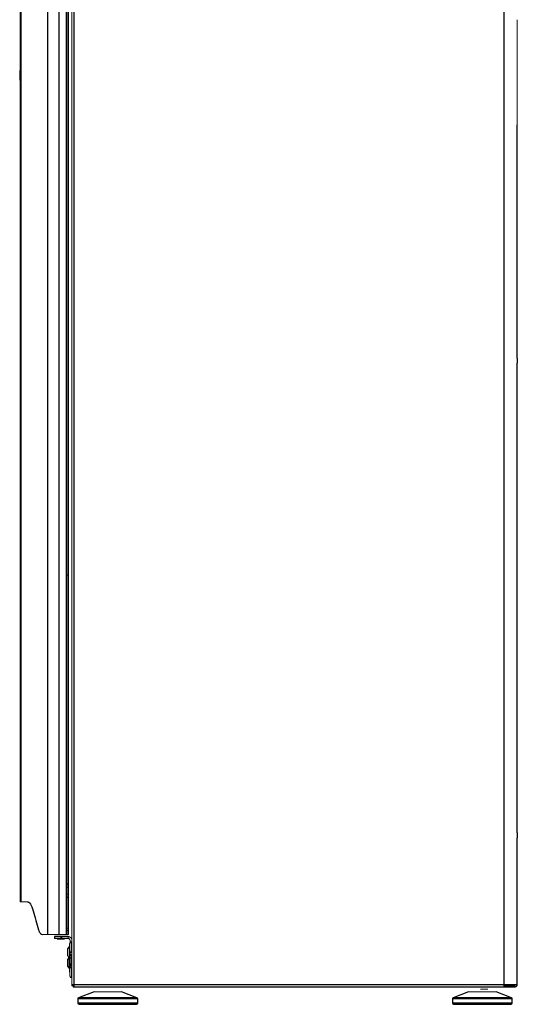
# Paper-space layout '_Right' of a CAD drawing. Header units: millimetres. Extents: x -947 to -485, y 37 to 1369.
# Tile 1 of 7: x -909 to -510, y 37 to 825. Entities that reach past the tile are written whole.
import ezdxf

# ---------------------------------------------------------------- set-up
doc = ezdxf.new("R2010")
doc.units = ezdxf.units.MM

psp = doc.layouts.new('_Right')

# ---------------------------------------------------------------- linework, layer by layer
at = {"color": 144, "linetype": 'Continuous', "lineweight": 18}
for p, q in [((-908.18, 118.59), (-908.18, 946.59)), ((-871.35, 946.59), (-871.35, 92.59)), ((-870.45, 92.59), (-870.45, 946.59)), ((-869.55, 92.59), (-869.55, 946.59)), ((-866.7, 948.59), (-866.7, 51.46)), ((-510.06, 743.92), (-510.06, 824.75)), ((-869.55, 380.1), (-870.45, 380.1)), ((-869.55, 130.44), (-870.45, 130.44)), ((-908.18, 118.59), (-902.26, 118.59)), ((-870.45, 124.74), (-869.55, 124.74)), ((-871.35, 112.59), (-870.49, 112.59)), ((-870.49, 112.59), (-870.49, 95.59)), ((-870.49, 95.59), (-871.35, 95.59)), ((-870.45, 97.59), (-869.55, 97.59)), ((-869.55, 95.59), (-870.45, 95.59)), ((-890.65, 92.59), (-870.49, 92.59)), ((-875.7, 89.29), (-875.7, 90.79)), ((-874.7, 89.29), (-874.7, 90.79)), ((-870.45, 92.59), (-869.55, 92.59)), ((-869.7, 90.79), (-869.7, 89.29)), ((-868.2, 85.95), (-868.2, 87.79)), ((-868.7, 74.09), (-868.7, 82.49)), ((-867.2, 78.09), (-867.2, 86.49)), ((-868.2, 75.95), (-868.2, 78.62)), ((-866.95, 68.09), (-866.95, 76.49)), ((-868.45, 65.59), (-868.45, 69.79)), ((-868.2, 67.79), (-868.2, 68.62)), ((-867.2, 58.09), (-867.2, 66.49)), ((-866.95, 65.79), (-867.2, 65.79)), ((-866.95, 66.49), (-866.95, 58.09)), ((-866.7, 51.46), (-865.8, 51.46)), ((-864.9, 52.25), (-864.92, 52.29)), ((-520.96, 51.39), (-511.86, 51.39)), ((-518.96, 50.49), (-518.96, 51.39)), ((-511.86, 51.39), (-511.86, 50.49)), ((-827.06, 46.59), (-849.06, 46.59)), ((-527.06, 46.59), (-549.06, 46.59))]:
    psp.add_line(p, q, dxfattribs=at)
at = {"color": 7, "linetype": 'Continuous', "lineweight": 25}
for p, q in [((-907.83, 946.59), (-907.83, 118.59)), ((-907.79, 946.59), (-907.79, 118.59)), ((-885.96, 92.59), (-885.96, 946.59)), ((-876.95, 92.59), (-876.95, 946.59)), ((-864.9, 50.49), (-864.9, 948.59)), ((-520.96, 950.39), (-520.96, 50.49)), ((-907.83, 790.99), (-908.18, 790.99)), ((-908.18, 769.99), (-907.83, 769.99)), ((-510.06, 553.83), (-510.06, 740.75)), ((-510.06, 173.82), (-510.06, 549.86)), ((-510.06, 52.29), (-510.06, 169.85)), ((-870.45, 133.07), (-869.55, 133.07)), ((-869.55, 122.1), (-870.45, 122.1)), ((-870.45, 109.49), (-870.49, 109.49)), ((-870.49, 105.49), (-870.45, 105.49)), ((-870.45, 100.49), (-870.49, 100.49)), ((-870.49, 96.49), (-870.45, 96.49)), ((-869.7, 90.79), (-880.7, 90.79)), ((-880.7, 90.79), (-880.7, 89.29)), ((-869.7, 89.29), (-880.7, 89.29)), ((-866.7, 80.05), (-867.2, 80.05)), ((-869.9, 75.35), (-869.9, 75.36)), ((-868.45, 73.99), (-868.7, 73.99)), ((-866.95, 76.49), (-867.2, 76.49)), ((-866.7, 74.03), (-866.95, 74.03)), ((-868.7, 65.59), (-868.45, 65.59)), ((-868.2, 67.79), (-866.7, 67.79)), ((-867.2, 68.09), (-866.95, 68.09)), ((-510.06, 52.29), (-866.7, 52.29)), ((-864.9, 51.39), (-865.73, 51.39)), ((-865.73, 51.39), (-865.73, 50.49)), ((-865.73, 50.49), (-511.86, 50.49)), ((-862.06, 40.9), (-862.06, 37.59)), ((-849.06, 46.59), (-861.42, 41.83)), ((-814.7, 41.83), (-827.06, 46.59)), ((-814.06, 37.59), (-814.06, 40.9)), ((-562.06, 40.9), (-562.06, 37.59)), ((-549.06, 46.59), (-561.42, 41.83)), ((-514.7, 41.83), (-527.06, 46.59)), ((-514.06, 37.59), (-514.06, 40.9))]:
    psp.add_line(p, q, dxfattribs=at)
at = {"color": 8, "linetype": 'Continuous', "lineweight": 25}
for p, q in [((-868.7, 65.59), (-868.7, 73.99)), ((-867.2, 68.09), (-867.2, 76.49)), ((-814.06, 40.9), (-862.06, 40.9)), ((-814.7, 41.83), (-861.42, 41.83)), ((-514.06, 40.9), (-562.06, 40.9)), ((-514.7, 41.83), (-561.42, 41.83)), ((-814.06, 37.59), (-862.06, 37.59)), ((-514.06, 37.59), (-562.06, 37.59))]:
    psp.add_line(p, q, dxfattribs=at)
at = {"color": 7, "linetype": 'Continuous', "lineweight": 25}
for centre, radius, start, end in [((-874.49, 780.49), 34.08, 171.21337, 188.78663), ((-868.7, 81.29), 1.2, 90, 180), ((-867.2, 85.29), 1.2, 90, 180), ((-867.2, 79.29), 1.2, 180, 270), ((-868.7, 75.29), 1.2, 180, 270), ((-868.7, 72.79), 1.2, 90, 180), ((-867.2, 75.29), 1.2, 90, 180), ((-867.2, 74.04), 1.2, 180, 213.55731), ((-868.7, 66.79), 1.2, 180, 270), ((-867.2, 69.29), 1.2, 180, 270), ((-867.2, 65.29), 1.2, 90, 180), ((-867.2, 59.29), 1.2, 180, 270), ((-861.06, 40.9), 1, 111.03751, 180), ((-815.06, 40.9), 1, 360, 68.96249), ((-561.06, 40.9), 1, 111.03751, 180), ((-515.06, 40.9), 1, 0, 68.96249), ((-861.06, 37.59), 1, 180, 270), ((-815.06, 37.59), 1, 270, 0), ((-561.06, 37.59), 1, 180, 270), ((-515.06, 37.59), 1, 270, 0)]:
    psp.add_arc(centre, radius, start, end, dxfattribs=at)
at = {"color": 144, "linetype": 'Continuous', "lineweight": 18}
for centre, radius, start, end in [((-874.49, 780.49), 34.08, 177.6592, 188.78029), ((-874.49, 780.49), 34.08, 177.66146, 188.77982), ((-874.49, 780.49), 34.08, 177.6592, 188.78029), ((-874.49, 780.49), 34.08, 171.22018, 176.96988), ((-874.49, 780.49), 34.08, 171.38145, 176.96728), ((-874.49, 780.49), 34.08, 171.38133, 176.9674), ((-874.49, 780.49), 34.05, 171.99834, 175.02602), ((-874.49, 780.49), 34.05, 171.99822, 175.0259), ((-874.49, 780.49), 34.05, 172.00368, 175.02553), ((-874.5, 780.49), 33.89, 174.00877, 176.3156), ((-874.49, 780.49), 33.9, 174.00878, 176.31547), ((-874.49, 780.49), 33.9, 174.64017, 176.3168), ((-874.49, 780.49), 33.74, 178.93388, 183.24443), ((-874.49, 780.49), 33.74, 176.75557, 178.23534), ((-869.7, 87.79), 1.5, 360, 90), ((-866.95, 66.24), 0.25, 0, 90), ((-866.95, 58.34), 0.25, 270, 360), ((-511.86, 52.29), 1.8, 270, 0)]:
    psp.add_arc(centre, radius, start, end, dxfattribs=at)
for points, knots in [([(-908.55, 781.88), (-908.55, 781.85), (-908.54, 781.79), (-908.53, 781.69), (-908.5, 781.57), (-908.44, 781.43), (-908.35, 781.28), (-908.27, 781.17), (-908.22, 781.11)], [0, 0, 0, 0, 0.111056, 0.244361, 0.399913, 0.577708, 0.77774, 1, 1, 1, 1]), ([(-908.22, 781.11), (-908.25, 781.15), (-908.3, 781.21), (-908.36, 781.3), (-908.41, 781.38), (-908.45, 781.46), (-908.48, 781.53), (-908.51, 781.6), (-908.52, 781.67), (-908.54, 781.73), (-908.54, 781.78), (-908.55, 781.83), (-908.55, 781.86), (-908.55, 781.88)], [0, 0, 0, 0, 0.123993, 0.241373, 0.352138, 0.456287, 0.553819, 0.644732, 0.729025, 0.8067, 0.877754, 0.942187, 1, 1, 1, 1]), ([(-908.53, 782.29), (-908.53, 782.26), (-908.53, 782.2), (-908.51, 782.1), (-908.49, 782), (-908.45, 781.89), (-908.39, 781.78), (-908.32, 781.65), (-908.25, 781.57), (-908.21, 781.52)], [0, 0, 0, 0, 0.114052, 0.237709, 0.370969, 0.513831, 0.666292, 0.828349, 1, 1, 1, 1]), ([(-908.21, 781.52), (-908.24, 781.56), (-908.29, 781.62), (-908.35, 781.7), (-908.4, 781.79), (-908.44, 781.87), (-908.47, 781.95), (-908.49, 782.02), (-908.51, 782.1), (-908.52, 782.16), (-908.53, 782.23), (-908.53, 782.27), (-908.53, 782.29)], [0, 0, 0, 0, 0.121164, 0.237629, 0.349391, 0.45645, 0.558806, 0.656457, 0.749402, 0.837641, 0.921174, 1, 1, 1, 1]), ([(-908.32, 782.66), (-908.33, 782.74), (-908.36, 782.87), (-908.39, 783.07), (-908.41, 783.26), (-908.41, 783.38), (-908.42, 783.44)], [0, 0, 0, 0, 0.27506, 0.533422, 0.775073, 1, 1, 1, 1]), ([(-908.42, 783.44), (-908.41, 783.38), (-908.41, 783.26), (-908.39, 783.07), (-908.36, 782.87), (-908.33, 782.74), (-908.32, 782.66)], [0, 0, 0, 0, 0.224928, 0.46658, 0.724942, 1, 1, 1, 1]), ([(-908.21, 785.23), (-908.21, 785.31), (-908.19, 785.48), (-908.17, 785.72), (-908.14, 785.88), (-908.13, 785.96)], [0, 0, 0, 0, 0.343248, 0.676586, 1, 1, 1, 1]), ([(-908.13, 785.96), (-908.15, 785.84), (-908.18, 785.6), (-908.2, 785.35), (-908.21, 785.23)], [0, 0, 0, 0, 0.488843, 1, 1, 1, 1]), ([(-908.11, 777.69), (-908.13, 777.59), (-908.16, 777.4), (-908.19, 777.11), (-908.21, 776.83), (-908.23, 776.56), (-908.23, 776.31), (-908.23, 776.06), (-908.22, 775.83), (-908.2, 775.61), (-908.18, 775.4), (-908.16, 775.2), (-908.14, 775.07), (-908.13, 775.01)], [0, 0, 0, 0, 0.111376, 0.218684, 0.321911, 0.42105, 0.516092, 0.607031, 0.69386, 0.776575, 0.855172, 0.929648, 1, 1, 1, 1]), ([(-908.13, 775.01), (-908.14, 775.1), (-908.17, 775.28), (-908.2, 775.56), (-908.22, 775.86), (-908.23, 776.19), (-908.23, 776.53), (-908.21, 776.9), (-908.17, 777.29), (-908.13, 777.55), (-908.11, 777.69)], [0, 0, 0, 0, 0.097797, 0.203389, 0.316768, 0.437925, 0.566845, 0.703512, 0.847906, 1, 1, 1, 1]), ([(-510.06, 741.14), (-510.07, 741.21), (-510.07, 741.33), (-510.07, 741.52), (-510.07, 741.71), (-510.07, 741.89), (-510.08, 742.06), (-510.08, 742.23), (-510.08, 742.4), (-510.08, 742.61), (-510.07, 742.87), (-510.07, 743.2), (-510.06, 743.55), (-510.06, 743.79), (-510.06, 743.92)], [0, 0, 0, 0, 0.072363, 0.141399, 0.207307, 0.270312, 0.330675, 0.388692, 0.444695, 0.499054, 0.602012, 0.718753, 0.851018, 1, 1, 1, 1]), ([(-510.06, 740.8), (-510.06, 740.85), (-510.06, 741.08), (-510.06, 741.57), (-510.06, 742.24), (-510.06, 742.86), (-510.06, 743.23), (-510.06, 743.38)], [0, 0, 0, 0, 0.072978, 0.32101, 0.569042, 0.817073, 1, 1, 1, 1]), ([(-878.65, 88.69), (-878.65, 88.69), (-878.67, 88.69), (-878.6, 88.69), (-878.43, 88.69), (-878.05, 88.69), (-877.6, 88.69), (-877.32, 88.69)], [0, 0, 0, 0, 0.002457, 0.208722, 0.414803, 0.621068, 1, 1, 1, 1]), ([(-877.32, 88.69), (-876.98, 88.69), (-876.47, 88.69), (-875.69, 88.69), (-875.09, 88.69), (-874.52, 88.69), (-873.84, 88.69), (-873.18, 88.69), (-872.8, 88.69), (-872.76, 88.69), (-872.75, 88.69)], [0, 0, 0, 0, 0.175017, 0.2702, 0.365467, 0.46065, 0.555918, 0.730935, 0.905952, 1, 1, 1, 1]), ([(-866.7, 87.79), (-866.7, 87.84), (-866.7, 87.95), (-866.72, 88.11), (-866.74, 88.27), (-866.77, 88.43), (-866.81, 88.58), (-866.86, 88.74), (-866.96, 89.03), (-867.18, 89.45), (-867.57, 89.92), (-868.04, 90.31), (-868.49, 90.54), (-868.86, 90.67), (-869.14, 90.74), (-869.42, 90.78), (-869.61, 90.78), (-869.7, 90.79)], [0, 0, 0, 0, 0.034551, 0.068855, 0.103013, 0.137124, 0.171291, 0.205614, 0.240191, 0.370053, 0.500029, 0.62989, 0.759866, 0.820149, 0.879905, 0.939676, 1, 1, 1, 1]), ([(-868.2, 65.91), (-868.2, 65.91), (-868.2, 65.94), (-868.2, 66.11), (-868.2, 66.36), (-868.2, 66.68), (-868.2, 67.15), (-868.2, 67.53), (-868.2, 67.79)], [0, 0, 0, 0, 0.045463, 0.208861, 0.372475, 0.535873, 0.699487, 1, 1, 1, 1]), ([(-868.4, 59.29), (-868.4, 59.29), (-868.4, 59.29), (-868.4, 59.3), (-868.4, 59.32), (-868.4, 59.35), (-868.4, 59.39), (-868.4, 59.44), (-868.4, 59.55), (-868.4, 59.76), (-868.4, 60.15), (-868.4, 60.63), (-868.4, 61.08), (-868.4, 61.45), (-868.4, 61.72), (-868.4, 62), (-868.4, 62.19), (-868.4, 62.29)], [0, 0, 0, 0, 0.034537, 0.068832, 0.102985, 0.137097, 0.171268, 0.2056, 0.240192, 0.370054, 0.500029, 0.629891, 0.759866, 0.820149, 0.879905, 0.939676, 1, 1, 1, 1]), ([(-864.9, 52.29), (-864.95, 52.26), (-865.04, 52.22), (-865.17, 52.16), (-865.3, 52.1), (-865.43, 52.04), (-865.55, 51.98), (-865.66, 51.93), (-865.78, 51.88), (-865.88, 51.84), (-865.98, 51.79), (-866.08, 51.75), (-866.17, 51.71), (-866.25, 51.67), (-866.32, 51.64), (-866.39, 51.61), (-866.45, 51.58), (-866.51, 51.56), (-866.55, 51.54), (-866.6, 51.52), (-866.63, 51.5), (-866.66, 51.49), (-866.68, 51.47), (-866.69, 51.47), (-866.7, 51.46), (-866.7, 51.46), (-866.7, 51.46)], [0, 0, 0, 0, 0.050601, 0.100349, 0.149253, 0.19732, 0.244558, 0.290976, 0.336585, 0.381393, 0.425411, 0.46865, 0.511121, 0.552837, 0.593811, 0.634056, 0.673586, 0.712418, 0.750565, 0.788047, 0.824879, 0.861081, 0.896673, 0.931676, 0.96611, 1, 1, 1, 1]), ([(-865.73, 51.39), (-865.73, 51.39), (-865.71, 51.4), (-865.63, 51.48), (-865.58, 51.53), (-865.44, 51.69), (-865.36, 51.79), (-865.15, 52.02), (-865.04, 52.15), (-864.9, 52.29)], [0, 0, 0, 0, 0.25, 0.25, 0.5, 0.5, 0.75, 0.75, 1, 1, 1, 1]), ([(-536.56, 48.79), (-536.94, 48.79), (-537.52, 48.79), (-538.22, 48.79), (-538.7, 48.79), (-539.09, 48.79), (-539.43, 48.79), (-539.63, 48.79), (-539.56, 48.79), (-539.56, 48.79)], [0, 0, 0, 0, 0.239415, 0.369622, 0.499943, 0.630149, 0.76047, 0.999885, 1, 1, 1, 1]), ([(-533.56, 48.79), (-533.6, 48.79), (-533.66, 48.79), (-534.04, 48.79), (-534.43, 48.79), (-534.9, 48.79), (-535.6, 48.79), (-536.18, 48.79), (-536.56, 48.79)], [0, 0, 0, 0, 0.239356, 0.369592, 0.499943, 0.630179, 0.76053, 1, 1, 1, 1]), ([(-533.56, 48.79), (-533.6, 48.79), (-533.66, 48.79), (-534.04, 48.79), (-534.43, 48.79), (-534.9, 48.79), (-535.6, 48.79), (-536.18, 48.79), (-536.56, 48.79)], [0, 0, 0, 0, 0.239356, 0.369592, 0.499943, 0.630179, 0.76053, 1, 1, 1, 1])]:
    psp.add_open_spline(points, degree=3, knots=knots, dxfattribs=at)
for points in [[(-908.11, 783.28), (-908.15, 783.53), (-908.19, 783.78), (-908.2, 784.02)], [(-908.2, 784.02), (-908.19, 783.78), (-908.15, 783.53), (-908.11, 783.28)], [(-510.06, 740.75), (-510.06, 740.88), (-510.06, 741.01), (-510.06, 741.14)]]:
    psp.add_open_spline(points, degree=3, dxfattribs=at)
at = {"color": 7, "linetype": 'Continuous', "lineweight": 25}
for points, knots in [([(-510.06, 553.83), (-510.06, 553.54), (-510.07, 553.24), (-510.08, 552.74), (-510.08, 552.56), (-510.09, 552.21), (-510.09, 552.03), (-510.09, 551.67), (-510.09, 551.48), (-510.08, 551.13), (-510.08, 550.95), (-510.07, 550.45), (-510.06, 550.14), (-510.06, 549.86)], [0, 0, 0, 0, 0.25, 0.25, 0.375, 0.375, 0.5, 0.5, 0.625, 0.625, 0.75, 0.75, 1, 1, 1, 1]), ([(-510.06, 173.82), (-510.06, 173.53), (-510.07, 173.23), (-510.08, 172.73), (-510.08, 172.56), (-510.09, 172.2), (-510.09, 172.02), (-510.09, 171.66), (-510.09, 171.47), (-510.08, 171.12), (-510.08, 170.95), (-510.07, 170.44), (-510.06, 170.14), (-510.06, 169.85)], [0, 0, 0, 0, 0.25, 0.25, 0.375, 0.375, 0.5, 0.5, 0.625, 0.625, 0.75, 0.75, 1, 1, 1, 1]), ([(-902.26, 118.59), (-902.07, 118.59), (-901.87, 118.55), (-901.46, 118.39), (-901.27, 118.27), (-900.67, 117.81), (-900.27, 117.35), (-899.69, 116.44), (-899.5, 116.1), (-899.12, 115.36), (-898.94, 114.96), (-898.59, 114.08), (-898.42, 113.61), (-898.09, 112.61), (-897.93, 112.07), (-897.78, 111.5)], [0, 0, 0, 0, 0.125, 0.125, 0.25, 0.25, 0.5, 0.5, 0.625, 0.625, 0.75, 0.75, 0.875, 0.875, 1, 1, 1, 1]), ([(-893.43, 96.13), (-893.35, 95.84), (-893.26, 95.57), (-893.06, 95.06), (-892.96, 94.82), (-892.65, 94.16), (-892.43, 93.79), (-892.07, 93.34), (-891.94, 93.21), (-891.69, 92.98), (-891.57, 92.89), (-891.18, 92.66), (-890.92, 92.59), (-890.65, 92.59)], [0, 0, 0, 0, 0.125, 0.125, 0.25, 0.25, 0.5, 0.5, 0.625, 0.625, 0.75, 0.75, 1, 1, 1, 1]), ([(-869.9, 75.36), (-869.9, 75.48), (-869.9, 75.66), (-869.9, 76.17), (-869.9, 76.65), (-869.9, 77.2), (-869.9, 77.96), (-869.9, 78.94), (-869.9, 79.84), (-869.9, 80.45), (-869.9, 80.83), (-869.9, 81.1), (-869.9, 81.28), (-869.9, 81.25), (-869.9, 81.23)], [0, 0, 0, 0, 0.12851, 0.1984, 0.268351, 0.338241, 0.408193, 0.536703, 0.665212, 0.735102, 0.805054, 0.874944, 0.944896, 1, 1, 1, 1]), ([(-868.4, 82.6), (-868.4, 82.97), (-868.4, 83.54), (-868.4, 84.2), (-868.4, 84.63), (-868.4, 84.97), (-868.4, 85.24), (-868.4, 85.24), (-868.4, 85.24)], [0, 0, 0, 0, 0.256457, 0.395931, 0.535528, 0.675003, 0.8146, 1, 1, 1, 1]), ([(-868.4, 79.33), (-868.4, 79.32), (-868.4, 79.26), (-868.4, 79.53), (-868.4, 79.95), (-868.4, 80.39), (-868.4, 80.9), (-868.4, 81.63), (-868.4, 82.22), (-868.4, 82.6)], [0, 0, 0, 0, 0.062215, 0.286761, 0.408881, 0.531107, 0.653227, 0.775454, 1, 1, 1, 1]), ([(-868.4, 77.04), (-868.4, 77.41), (-868.4, 77.99), (-868.4, 78.67), (-868.4, 78.96), (-868.4, 79.09)], [0, 0, 0, 0, 0.497107, 0.767459, 1, 1, 1, 1]), ([(-869.9, 69.79), (-869.9, 69.84), (-869.9, 69.95), (-869.9, 70.11), (-869.9, 70.27), (-869.9, 70.43), (-869.9, 70.58), (-869.9, 70.74), (-869.9, 71.03), (-869.9, 71.45), (-869.9, 71.92), (-869.9, 72.31), (-869.9, 72.54), (-869.9, 72.67), (-869.9, 72.74), (-869.9, 72.78), (-869.9, 72.78), (-869.9, 72.79)], [0, 0, 0, 0, 0.034551, 0.068855, 0.103013, 0.137125, 0.171291, 0.205614, 0.240192, 0.370054, 0.500029, 0.629891, 0.759867, 0.820128, 0.879877, 0.939655, 1, 1, 1, 1]), ([(-868.4, 75.29), (-868.4, 75.32), (-868.4, 75.51), (-868.4, 76.08), (-868.4, 76.66), (-868.4, 77.04)], [0, 0, 0, 0, 0.07073, 0.398269, 1, 1, 1, 1]), ([(-868.4, 72.29), (-868.4, 72.34), (-868.4, 72.45), (-868.4, 72.61), (-868.4, 72.77), (-868.4, 72.93), (-868.4, 73.08), (-868.4, 73.24), (-868.4, 73.53), (-868.4, 73.95), (-868.4, 74.42), (-868.4, 74.81), (-868.4, 75.04), (-868.4, 75.17), (-868.4, 75.24), (-868.4, 75.28), (-868.4, 75.28), (-868.4, 75.29)], [0, 0, 0, 0, 0.034551, 0.068855, 0.103013, 0.137125, 0.171291, 0.205614, 0.240192, 0.370054, 0.500029, 0.629891, 0.759867, 0.820128, 0.879877, 0.939655, 1, 1, 1, 1]), ([(-868.4, 69.29), (-868.4, 69.29), (-868.4, 69.29), (-868.4, 69.3), (-868.4, 69.32), (-868.4, 69.35), (-868.4, 69.39), (-868.4, 69.44), (-868.4, 69.55), (-868.4, 69.76), (-868.4, 70.15), (-868.4, 70.63), (-868.4, 71.08), (-868.4, 71.45), (-868.4, 71.72), (-868.4, 72), (-868.4, 72.19), (-868.4, 72.29)], [0, 0, 0, 0, 0.034537, 0.068832, 0.102985, 0.137097, 0.171268, 0.2056, 0.240192, 0.370054, 0.500029, 0.629891, 0.759866, 0.820149, 0.879905, 0.939676, 1, 1, 1, 1]), ([(-869.9, 66.79), (-869.9, 66.79), (-869.9, 66.79), (-869.9, 66.8), (-869.9, 66.82), (-869.9, 66.85), (-869.9, 66.89), (-869.9, 66.94), (-869.9, 67.05), (-869.9, 67.26), (-869.9, 67.65), (-869.9, 68.13), (-869.9, 68.58), (-869.9, 68.95), (-869.9, 69.22), (-869.9, 69.5), (-869.9, 69.69), (-869.9, 69.79)], [0, 0, 0, 0, 0.034537, 0.068832, 0.102985, 0.137097, 0.171268, 0.2056, 0.240192, 0.370054, 0.500029, 0.629891, 0.759866, 0.820149, 0.879905, 0.939676, 1, 1, 1, 1]), ([(-868.4, 62.29), (-868.4, 62.34), (-868.4, 62.45), (-868.4, 62.61), (-868.4, 62.77), (-868.4, 62.93), (-868.4, 63.08), (-868.4, 63.24), (-868.4, 63.53), (-868.4, 63.95), (-868.4, 64.42), (-868.4, 64.81), (-868.4, 65.04), (-868.4, 65.17), (-868.4, 65.24), (-868.4, 65.28), (-868.4, 65.28), (-868.4, 65.29)], [0, 0, 0, 0, 0.034551, 0.068855, 0.103013, 0.137125, 0.171291, 0.205614, 0.240192, 0.370054, 0.500029, 0.629891, 0.759867, 0.820128, 0.879877, 0.939655, 1, 1, 1, 1]), ([(-865.32, 51.39), (-865.28, 51.47), (-865.16, 51.75), (-865.01, 52.07), (-864.9, 52.29)], [0, 0, 0, 0, 0.313574, 1, 1, 1, 1]), ([(-861.06, 36.59), (-861.06, 36.59), (-861.06, 36.59), (-861.04, 36.59), (-861.02, 36.59), (-860.99, 36.59), (-860.95, 36.59), (-860.89, 36.59), (-860.83, 36.59), (-860.76, 36.59), (-860.58, 36.59), (-860.2, 36.59), (-859.47, 36.59), (-858.52, 36.59), (-857.34, 36.59), (-855.95, 36.59), (-854.35, 36.59), (-852.59, 36.59), (-850.68, 36.59), (-848.66, 36.59), (-846.57, 36.59), (-844.43, 36.59), (-841.61, 36.59), (-838.06, 36.59), (-834.51, 36.59), (-831.7, 36.59), (-829.55, 36.59), (-827.46, 36.59), (-825.44, 36.59), (-823.53, 36.59), (-821.77, 36.59), (-820.18, 36.59), (-818.79, 36.59), (-817.6, 36.59), (-816.65, 36.59), (-815.92, 36.59), (-815.52, 36.59), (-815.3, 36.59), (-815.2, 36.59), (-815.12, 36.59), (-815.07, 36.59), (-815.07, 36.59), (-815.06, 36.59)], [0, 0, 0, 0, 0.006487, 0.012964, 0.019435, 0.025902, 0.032367, 0.038835, 0.045306, 0.051785, 0.058273, 0.089144, 0.120023, 0.152182, 0.184348, 0.217191, 0.250041, 0.282884, 0.315734, 0.347892, 0.380058, 0.41093, 0.441809, 0.500001, 0.558193, 0.589065, 0.619944, 0.652102, 0.684268, 0.717111, 0.749961, 0.782804, 0.815655, 0.847813, 0.879979, 0.910851, 0.94173, 0.953398, 0.965044, 0.976682, 0.988329, 1, 1, 1, 1]), ([(-561.06, 36.59), (-561.06, 36.59), (-561.06, 36.59), (-561.04, 36.59), (-561.02, 36.59), (-560.99, 36.59), (-560.95, 36.59), (-560.89, 36.59), (-560.83, 36.59), (-560.76, 36.59), (-560.58, 36.59), (-560.2, 36.59), (-559.47, 36.59), (-558.52, 36.59), (-557.34, 36.59), (-555.95, 36.59), (-554.35, 36.59), (-552.59, 36.59), (-550.68, 36.59), (-548.66, 36.59), (-546.57, 36.59), (-544.43, 36.59), (-541.61, 36.59), (-538.06, 36.59), (-534.51, 36.59), (-531.7, 36.59), (-529.55, 36.59), (-527.46, 36.59), (-525.44, 36.59), (-523.53, 36.59), (-521.77, 36.59), (-520.18, 36.59), (-518.79, 36.59), (-517.6, 36.59), (-516.65, 36.59), (-515.92, 36.59), (-515.52, 36.59), (-515.3, 36.59), (-515.2, 36.59), (-515.12, 36.59), (-515.07, 36.59), (-515.07, 36.59), (-515.06, 36.59)], [0, 0, 0, 0, 0.006487, 0.012964, 0.019435, 0.025902, 0.032367, 0.038835, 0.045306, 0.051785, 0.058273, 0.089144, 0.120023, 0.152182, 0.184348, 0.217191, 0.250041, 0.282884, 0.315734, 0.347892, 0.380058, 0.41093, 0.441809, 0.500001, 0.558193, 0.589065, 0.619944, 0.652102, 0.684268, 0.717111, 0.749961, 0.782804, 0.815655, 0.847813, 0.879979, 0.910851, 0.94173, 0.953398, 0.965044, 0.976682, 0.988329, 1, 1, 1, 1])]:
    psp.add_open_spline(points, degree=3, knots=knots, dxfattribs=at)
psp.add_open_spline([(-897.78, 111.5), (-897.09, 108.92), (-895.68, 103.77), (-894.19, 98.67), (-893.43, 96.13)], degree=3, dxfattribs=at)

doc.saveas('drawing.dxf')
